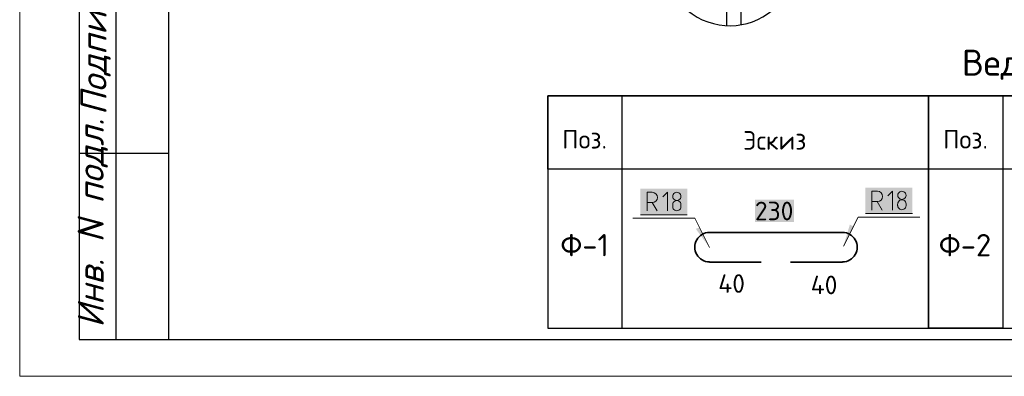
# Model space of a CAD drawing. Header units: millimetres. Extents: x -2765404 to 11272, y -239948 to 1313256.
# Tile 38 of 85: x -121539 to -108304, y -146289 to -141489. Entities that reach past the tile are written whole.
import ezdxf

# ---------------------------------------------------------------- set-up
doc = ezdxf.new("R2010")
doc.units = ezdxf.units.MM
for name, color, linetype in [('PDF _0', 7, 'Continuous'), ('PDF _Текст', 7, 'Continuous'), ('PDF _ЭМ', 7, 'Continuous')]:
    doc.layers.add(name, color=color, linetype=linetype)
doc.styles.add('PDF ISOCPEUR', font='isocpeur.ttf')
doc.styles.add('PDF ISOCPEUR Italic', font='isocpeui.ttf')

msp = doc.modelspace()

# ---------------------------------------------------------------- linework, layer by layer
at = {"layer": 'PDF _0', "lineweight": 30}
for points in [[(-111843, -140786.4), (-111843, -141560.9)], [(-112039, -140886.8), (-112039, -141575.3)]]:
    msp.add_lwpolyline(points, dxfattribs=at)
for points in [[(-114439, -142512.3), (-114439, -145639), (-109323.5, -145639), (-109323.5, -142512.3), (-114439, -142512.3), (-114439, -145639), (-113439.8, -145639), (-113439.8, -142512.3), (-114439, -142512.3), (-109323.5, -142512.3), (-109323.5, -143502), (-114439, -143502)], [(-109323.5, -142512.3), (-109323.5, -145639), (-104208, -145639), (-104208, -142512.3), (-109323.5, -142512.3), (-108324.3, -142512.3), (-108324.3, -145639), (-109323.5, -145639)], [(-109323.5, -142512.3), (-104208, -142512.3), (-104208, -143502), (-109323.5, -143502)]]:
    msp.add_lwpolyline(points, close=True, dxfattribs=at)
at = {"layer": 'PDF _0', "lineweight": 0}
for points in [[(-113038.2, -143812.7), (-113105.2, -143812.7), (-113105.2, -144061.3)], [(-112832.7, -144061.3), (-112832.7, -143812.7), (-112894.8, -143874.9)], [(-110011.9, -143798.4), (-110083.7, -143798.4), (-110083.7, -144051.8)], [(-109806.4, -144051.8), (-109806.4, -143798.4), (-109868.5, -143860.5)], [(-112971.3, -144061.3), (-113038.2, -143951.4), (-113105.2, -143951.4)], [(-112760.9, -143980), (-112760.9, -144008.7)], [(-112651, -144008.7), (-112651, -143980)], [(-109945, -144051.8), (-110011.9, -143937), (-110083.7, -143937)], [(-109739.4, -143970.5), (-109739.4, -143994.4)], [(-109624.7, -143994.4), (-109624.7, -143970.5)]]:
    msp.add_lwpolyline(points, dxfattribs=at)
for points in [[(-112760.9, -143867.7, 1.0000034), (-112651, -143867.7, 1.0000017)], [(-109734.7, -143853.4, 1.0000034), (-109624.7, -143853.4, 1.0000017)]]:
    msp.add_lwpolyline(points, format="xyb", close=True, dxfattribs=at)
at = {"layer": 'PDF _0', "color": 7, "lineweight": 0, "true_color": 0xffffff}
for points in [[(-113196, -144113.9), (-112564.9, -144113.9)], [(-110169.7, -144099.6), (-109538.6, -144099.6)]]:
    msp.add_lwpolyline(points, dxfattribs=at)
at = {"layer": 'PDF _0', "color": 5, "lineweight": 0}
for points in [[(-112268.5, -144553.8), (-112464.5, -144161.7), (-113296.4, -144161.7)], [(-110466.1, -144539.4), (-110270.1, -144147.4), (-109438.2, -144147.4)]]:
    msp.add_lwpolyline(points, dxfattribs=at)
at = {"layer": 'PDF _0', "lineweight": 35}
for points in [[(-112268.5, -144353), (-110480.5, -144353)], [(-111570.5, -144754.5), (-112268.5, -144754.5)], [(-110480.5, -144754.5), (-111178.5, -144754.5)]]:
    msp.add_lwpolyline(points, dxfattribs=at)
at = {"layer": 'PDF _0', "lineweight": 25}
msp.add_arc((-111993.6, -140678.9), 891.6, 166.22315, 123.49731, dxfattribs=at)
at = {"layer": 'PDF _0', "lineweight": 0}
for centre, radius, start, end in [((-113035.8, -143882), 69.3, 270.0002, 89.9998), ((-110009.6, -143867.7), 69.3, 270.0002, 89.9998), ((-112706, -143977.7), 55, 359.99981, 180.00019), ((-109679.7, -143968.1), 55, 359.99981, 180.00019), ((-109679.7, -143992), 55, 179.99981, 0.00019), ((-112706, -144006.3), 55, 179.99981, 0.00019)]:
    msp.add_arc(centre, radius, start, end, dxfattribs=at)
at = {"layer": 'PDF _0', "lineweight": 35}
for centre, start, end in [((-112266.1, -144551.4), 89.9999, 270.0001), ((-110478.1, -144551.4), 269.9999, 90.0001)]:
    msp.add_arc(centre, 198.4, start, end, dxfattribs=at)
at = {"layer": 'PDF _0', "color": 7, "true_color": 0xffffff, "transparency": 33554559}
for points in [[(-113196, -143764.9), (-112564.9, -143764.9), (-113196, -144113.9)], [(-112564.9, -143764.9), (-113196, -144113.9), (-112564.9, -144113.9)], [(-110169.7, -143750.6), (-109538.6, -143750.6), (-110169.7, -144099.6)], [(-109538.6, -143750.6), (-110169.7, -144099.6), (-109538.6, -144099.6)], [(-111656.6, -143913.1), (-111656.6, -144214.3), (-111130.7, -143913.1)], [(-111656.6, -144214.3), (-111130.7, -143913.1), (-111130.7, -144214.3)]]:
    msp.add_solid(points, dxfattribs=at)
at = {"layer": 'PDF _0', "color": 5, "transparency": 33554559}
for points in [[(-110466.1, -144539.4), (-110380.1, -144247.8), (-110332.3, -144271.7)], [(-112268.5, -144553.8), (-112450.2, -144305.1), (-112402.4, -144286)]]:
    msp.add_solid(points, dxfattribs=at)
at = {"layer": 'PDF _ЭМ', "lineweight": 20}
msp.add_lwpolyline([(-121538.6, -146289.2), (-121538.6, -116595.2), (-79543.4, -116595.2), (-79543.4, -146289.2), (-121538.6, -146289.2), (-121538.6, -116595.2)], dxfattribs=at)
at = {"layer": 'PDF _ЭМ', "lineweight": 30}
for points in [[(-119540.2, -137291.6), (-120740.2, -137291.6), (-120740.2, -145792), (-119540.2, -145792), (-80040.6, -145792), (-80040.6, -117092.4), (-119540.2, -117092.4), (-119540.2, -145792)], [(-120243, -145792), (-120243, -137291.6)], [(-119540.2, -143291.6), (-120740.2, -143291.6)]]:
    msp.add_lwpolyline(points, dxfattribs=at)

# ---------------------------------------------------------------- texts
at = {"layer": 'PDF _Текст', "char_height": 349.985, "attachment_point": 7, "rotation": 90, "style": 'PDF ISOCPEUR Italic'}
for s, insert in [('Подпись и дата', (-120314.7, -142775.3)), ('Инв. N подл.', (-120353, -145634.2))]:
    msp.add_mtext(s, dxfattribs=dict(at, insert=insert))
at = {"layer": 'PDF _Текст', "attachment_point": 7, "style": 'PDF ISOCPEUR'}
for s, insert, char_height in [('Ведомость деталей', (-108874.1, -142298.6), 349.985), ('Поз.', (-114247.8, -143224.3), 249.99), ('Эскиз', (-111814.3, -143238.7), 249.99), ('Поз.', (-109127.5, -143224.3), 249.99), ('230', (-111656.6, -144189), 249.99), ('Ф-1', (-114271.7, -144673.8), 299.99), ('Ф-2', (-109184.9, -144673.8), 299.99), ('40', (-112149, -145165.4), 249.99), ('40', (-110906, -145184.5), 249.99)]:
    msp.add_mtext(s, dxfattribs=dict(at, insert=insert, char_height=char_height))

doc.saveas('drawing.dxf')
